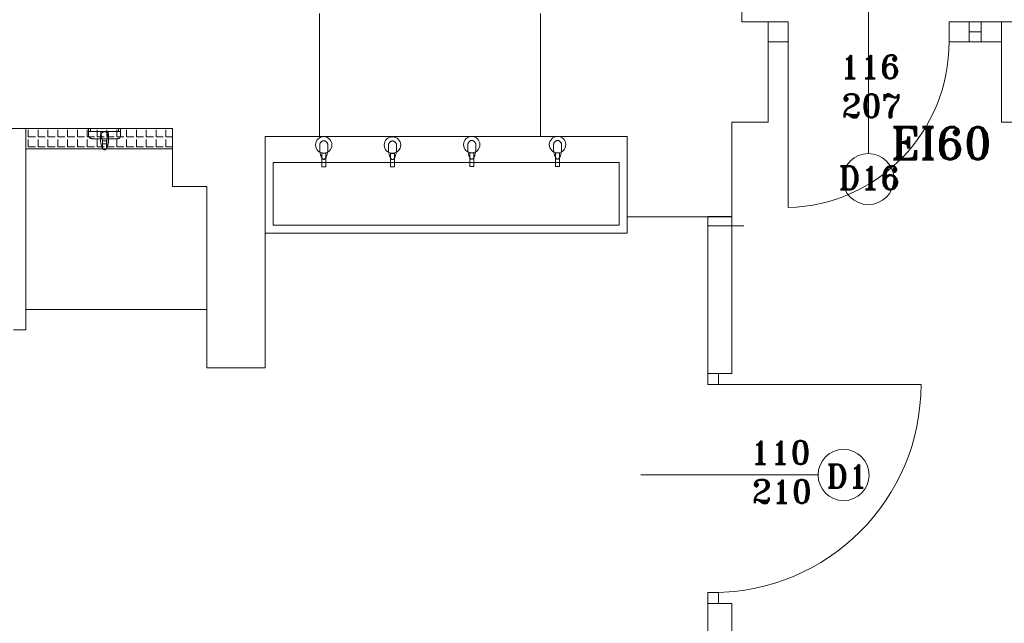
# Model space of a CAD drawing. Header units: millimetres. Extents: x -12354389001 to 271431, y -126469 to 48347.
# Tile 167 of 204: x -111524 to -111034, y -82421 to -82121. Entities that reach past the tile are written whole.
import ezdxf

# ---------------------------------------------------------------- set-up
doc = ezdxf.new("R2010")
doc.units = ezdxf.units.MM
doc.layers.get('0').update_dxf_attribs({"lineweight": 9})
for name, color, linetype, lineweight in [('ei30', 1, 'Continuous', 15), ('IS_Text_Odbiornikow_Therm', 7, 'Continuous', 5), ('koncepcja', 252, 'Continuous', 15), ('koncepcja linie przekrojowe', 252, 'Continuous', 20), ('LINIE PRZEKROJOWE', 7, 'Continuous', 13), ('OPISY', 255, 'Continuous', 9), ('stolarka', 252, 'Continuous', 9), ('WYPOSAZENIE', 7, 'Continuous', 15)]:
    doc.layers.add(name, color=color, linetype=linetype, lineweight=lineweight)
doc.styles.add('ROMANS-POTROJNY-0-8-W', font='ROMANT.SHX', dxfattribs={"width": 0.8})

# ---------------------------------------------------------------- blocks, each defined once
blk = doc.blocks.new('fds')
at = {"color": 252, "linetype": 'Continuous', "lineweight": 13}
for p, q in [((-15042.52, 22250.8), (-15032.52, 22250.8)), ((-15042.52, 22240.8), (-15042.52, 22250.8)), ((-15032.52, 22250.8), (-15032.52, 22240.8)), ((-14952.52, 22250.8), (-14926.52, 22250.8)), ((-14952.52, 22250.8), (-14942.52, 22250.8)), ((-14952.52, 22240.8), (-14952.52, 22250.8)), ((-14942.52, 22250.8), (-14942.52, 22240.8)), ((-14936.52, 22250.8), (-14926.52, 22250.8)), ((-14936.52, 22240.8), (-14936.52, 22250.8)), ((-14926.52, 22250.8), (-14926.52, 22240.8)), ((-14942.52, 22245.8), (-14936.52, 22245.8)), ((-15032.52, 22240.8), (-15042.52, 22240.8)), ((-15032.52, 22240.8), (-15032.52, 22158.4)), ((-14952.52, 22240.8), (-14926.52, 22240.8)), ((-14942.52, 22240.8), (-14952.52, 22240.8)), ((-14926.52, 22240.8), (-14936.52, 22240.8))]:
    blk.add_line(p, q, dxfattribs=at)
blk.add_arc((-15034.63, 22240.48), 82.11, 271.4717, 0.2211, dxfattribs=at)
at = {"layer": 'koncepcja', "color": 7, "linetype": 'Continuous', "lineweight": 13}
for p, q in [((-15411.59, 22107.67), (-15411.59, 22197.67)), ((-15410.36, 22193.5), (-15410.36, 22197.05)), ((-15405.47, 22193.5), (-15405.47, 22197.05)), ((-15400.58, 22193.5), (-15400.58, 22197.05)), ((-15395.69, 22193.5), (-15395.69, 22197.05)), ((-15390.8, 22193.5), (-15390.8, 22197.05)), ((-15385.91, 22193.5), (-15385.91, 22197.05)), ((-15351.69, 22193.5), (-15351.69, 22197.05)), ((-15346.8, 22193.5), (-15346.8, 22197.05)), ((-15341.91, 22193.5), (-15341.91, 22197.05)), ((-15410.36, 22193.5), (-15406.8, 22193.5)), ((-15410.36, 22188.61), (-15410.36, 22192.16)), ((-15405.47, 22193.5), (-15401.91, 22193.5)), ((-15405.47, 22188.61), (-15405.47, 22192.16)), ((-15400.58, 22193.5), (-15397.02, 22193.5)), ((-15400.58, 22188.61), (-15400.58, 22192.16)), ((-15395.69, 22193.5), (-15392.13, 22193.5)), ((-15395.69, 22188.61), (-15395.69, 22192.16)), ((-15390.8, 22193.5), (-15387.25, 22193.5)), ((-15390.8, 22188.61), (-15390.8, 22192.16)), ((-15385.91, 22188.61), (-15385.91, 22192.16)), ((-15351.69, 22193.5), (-15348.13, 22193.5)), ((-15351.69, 22188.61), (-15351.69, 22192.16)), ((-15346.8, 22193.5), (-15343.24, 22193.5)), ((-15346.8, 22188.61), (-15346.8, 22192.16)), ((-15341.91, 22193.5), (-15338.59, 22193.5)), ((-15341.91, 22188.61), (-15341.91, 22192.16)), ((-15411.59, 22187.67), (-15411.59, 22187.67)), ((-15411.59, 22187.67), (-15411.59, 22187.67)), ((-15410.36, 22188.61), (-15406.8, 22188.61)), ((-15405.47, 22188.61), (-15401.91, 22188.61)), ((-15400.58, 22188.61), (-15397.02, 22188.61)), ((-15395.69, 22188.61), (-15392.13, 22188.61)), ((-15390.8, 22188.61), (-15387.25, 22188.61)), ((-15351.69, 22188.61), (-15348.13, 22188.61)), ((-15346.8, 22188.61), (-15343.24, 22188.61)), ((-15341.91, 22188.61), (-15338.59, 22188.61)), ((-15321.59, 22107.67), (-15411.59, 22107.67))]:
    blk.add_line(p, q, dxfattribs=at)
at = {"layer": 'koncepcja linie przekrojowe', "color": 252, "linetype": 'Continuous', "lineweight": 13}
for p, q in [((-15265.59, 22193.67), (-15265.59, 22254.8)), ((-15155.59, 22254.8), (-15155.59, 22193.67)), ((-15155.59, 22193.67), (-15265.59, 22193.67)), ((-15072.52, 22153.92), (-15060.52, 22153.92)), ((-15072.52, 22075.8), (-15072.52, 22153.92)), ((-15060.52, 22153.92), (-15060.52, 22075.8)), ((-15411.59, 22097.67), (-15417.59, 22097.67)), ((-15060.52, 22075.8), (-15072.52, 22075.8)), ((-15072.52, 21961.58), (-15060.52, 21961.58)), ((-15072.52, 21896.92), (-15072.52, 21961.58)), ((-15060.52, 21961.58), (-15060.52, 21896.92))]:
    blk.add_line(p, q, dxfattribs=at)
at = {"layer": 'koncepcja linie przekrojowe', "color": 7, "linetype": 'Continuous', "lineweight": 13}
blk.add_line((-15411.59, 22197.67), (-15411.59, 22097.67), dxfattribs=at)
at = {"layer": 'LINIE PRZEKROJOWE', "color": 252, "linetype": 'Continuous', "lineweight": 13}
for p, q in [((-15055.52, 22250.8), (-15055.52, 22306.19)), ((-15265.59, 22193.67), (-15265.59, 22254.8)), ((-15155.59, 22254.8), (-15155.59, 22193.67)), ((-15042.52, 22250.8), (-15055.52, 22250.8)), ((-15042.52, 22200.8), (-15042.52, 22250.8)), ((-15042.52, 22200.8), (-15042.52, 22250.8)), ((-14926.52, 22200.8), (-14926.52, 22250.8)), ((-14926.52, 22250.8), (-14893.4, 22250.8)), ((-15057.52, 22200.8), (-15060.52, 22200.8)), ((-15060.52, 22200.8), (-15060.52, 22153.8)), ((-15051.52, 22200.8), (-15057.52, 22200.8)), ((-15057.52, 22200.8), (-15042.52, 22200.8)), ((-14926.52, 22200.8), (-14926.52, 22200.8)), ((-14756.52, 22200.8), (-14926.52, 22200.8)), ((-15533.59, 22197.67), (-15338.59, 22197.67)), ((-15338.59, 22168.8), (-15338.59, 22197.67)), ((-15292.52, 22193.67), (-15265.59, 22193.67)), ((-15292.52, 22193.67), (-15265.59, 22193.67)), ((-15292.52, 22193.67), (-15292.52, 22078.67)), ((-15155.59, 22193.67), (-15112.52, 22193.67)), ((-15112.52, 22153.8), (-15112.52, 22193.67)), ((-15321.59, 22168.8), (-15338.59, 22168.8)), ((-15321.59, 22168.8), (-15321.59, 22168.8)), ((-15321.59, 22078.67), (-15321.59, 22168.8)), ((-15060.52, 22153.8), (-15112.52, 22153.8)), ((-15297.59, 22078.67), (-15321.59, 22078.67)), ((-15292.52, 22078.67), (-15307.59, 22078.67))]:
    blk.add_line(p, q, dxfattribs=at)
at = {"layer": 'OPISY', "color": 252, "linetype": 'Continuous', "lineweight": 13}
for p, q in [((-14992.63, 22185.24), (-14992.63, 22273.34)), ((-15072.52, 22149.24), (-15054.48, 22149.24)), ((-15017.67, 22025.42), (-15105.78, 22025.42))]:
    blk.add_line(p, q, dxfattribs=at)
for centre in [(-14992.63, 22172.54), (-15004.97, 22025.42)]:
    blk.add_circle(centre, 12.7, dxfattribs=at)
at = {"layer": 'stolarka', "color": 252, "linetype": 'Continuous', "lineweight": 13, "transparency": 33554684}
for p, q in [((-15067.08, 22075.8), (-15072.52, 22075.8)), ((-15072.52, 22075.8), (-15072.52, 22070.36)), ((-15067.08, 22070.36), (-15067.08, 22075.8)), ((-15072.52, 22070.36), (-15067.08, 22070.36)), ((-15069.8, 22070.36), (-14966.46, 22070.36)), ((-15072.52, 21967.02), (-15072.52, 21961.58)), ((-15067.08, 21967.02), (-15072.52, 21967.02)), ((-15067.08, 21961.58), (-15067.08, 21967.02)), ((-15072.52, 21961.58), (-15067.08, 21961.58))]:
    blk.add_line(p, q, dxfattribs=at)
blk.add_arc((-15069.8, 22070.36), 103.34, 270, 0, dxfattribs=at)
at = {"layer": 'WYPOSAZENIE', "color": 7, "linetype": 'Continuous', "lineweight": 13}
for p, q in [((-15381.02, 22193.5), (-15381.02, 22197.05)), ((-15376.13, 22193.5), (-15376.13, 22197.05)), ((-15374.39, 22196.14), (-15373.39, 22191.64)), ((-15371.39, 22191.64), (-15370.39, 22196.14)), ((-15371.24, 22193.5), (-15371.24, 22197.05)), ((-15366.35, 22193.5), (-15366.35, 22197.05)), ((-15361.46, 22193.5), (-15361.46, 22197.05)), ((-15356.57, 22193.5), (-15356.57, 22197.05)), ((-15385.91, 22193.5), (-15382.36, 22193.5)), ((-15381.02, 22193.5), (-15377.47, 22193.5)), ((-15381.02, 22188.61), (-15381.02, 22192.16)), ((-15376.13, 22193.5), (-15372.58, 22193.5)), ((-15376.13, 22188.61), (-15376.13, 22192.16)), ((-15373.39, 22191.64), (-15371.39, 22191.64)), ((-15371.24, 22193.5), (-15367.69, 22193.5)), ((-15371.24, 22188.61), (-15371.24, 22192.16)), ((-15366.35, 22193.5), (-15362.8, 22193.5)), ((-15366.35, 22188.61), (-15366.35, 22192.16)), ((-15361.46, 22193.5), (-15357.91, 22193.5)), ((-15361.46, 22188.61), (-15361.46, 22192.16)), ((-15356.57, 22193.5), (-15353.02, 22193.5)), ((-15356.57, 22188.61), (-15356.57, 22192.16)), ((-15411.59, 22187.67), (-15338.59, 22187.67)), ((-15411.59, 22187.67), (-15338.59, 22187.67)), ((-15385.91, 22188.61), (-15382.36, 22188.61)), ((-15381.02, 22188.61), (-15377.47, 22188.61)), ((-15376.13, 22188.61), (-15372.58, 22188.61)), ((-15371.39, 22190.14), (-15373.39, 22190.14)), ((-15371.24, 22188.61), (-15367.69, 22188.61)), ((-15366.35, 22188.61), (-15362.8, 22188.61)), ((-15361.46, 22188.61), (-15357.91, 22188.61)), ((-15356.57, 22188.61), (-15353.02, 22188.61)), ((-15262.4, 22185.43), (-15264.39, 22185.43)), ((-15264.39, 22185.43), (-15264.39, 22178.71)), ((-15262.4, 22178.71), (-15262.4, 22185.43)), ((-15228.23, 22185.32), (-15230.22, 22185.32)), ((-15230.22, 22185.32), (-15230.22, 22178.61)), ((-15228.23, 22178.61), (-15228.23, 22185.32)), ((-15188.8, 22185.55), (-15190.79, 22185.55)), ((-15190.79, 22185.55), (-15190.79, 22178.84)), ((-15188.8, 22178.84), (-15188.8, 22185.55)), ((-15146.16, 22185.53), (-15148.15, 22185.53)), ((-15148.15, 22185.53), (-15148.15, 22178.82)), ((-15146.16, 22178.82), (-15146.16, 22185.53)), ((-15288.52, 22180.75), (-15277.21, 22180.75)), ((-15288.52, 22149.67), (-15288.52, 22180.75)), ((-15264.88, 22180.75), (-15277.21, 22180.75)), ((-15148.15, 22180.75), (-15264.88, 22180.75)), ((-15262.4, 22178.71), (-15264.39, 22178.71)), ((-15228.23, 22178.61), (-15230.22, 22178.61)), ((-15188.8, 22178.84), (-15190.79, 22178.84)), ((-15116.52, 22180.75), (-15148.84, 22180.75)), ((-15146.16, 22178.82), (-15148.15, 22178.82)), ((-15116.52, 22149.67), (-15116.52, 22180.75)), ((-15215.52, 22149.67), (-15288.52, 22149.67)), ((-15247.52, 22149.67), (-15116.52, 22149.67)), ((-15211.52, 22145.67), (-15292.52, 22145.68)), ((-15251.52, 22145.67), (-15251.52, 22145.67)), ((-15251.52, 22145.67), (-15112.52, 22145.67)), ((-15211.52, 22145.67), (-15211.52, 22145.67))]:
    blk.add_line(p, q, dxfattribs=at)
at = {"layer": 'WYPOSAZENIE', "color": 252, "linetype": 'Continuous', "lineweight": 13}
for p, q in [((-15380.39, 22196.14), (-15380.39, 22197.64)), ((-15379.39, 22196.14), (-15380.39, 22196.14)), ((-15379.39, 22197.64), (-15379.39, 22196.14)), ((-15370.39, 22196.14), (-15374.39, 22196.14)), ((-15365.39, 22196.14), (-15365.39, 22197.64)), ((-15364.39, 22196.14), (-15365.39, 22196.14)), ((-15364.39, 22197.64), (-15364.39, 22196.14)), ((-15292.52, 22145.68), (-15292.52, 22193.68)), ((-15256.48, 22193.67), (-15251.76, 22193.67)), ((-15256.48, 22193.67), (-15251.76, 22193.67)), ((-15222, 22193.67), (-15217.27, 22193.67)), ((-15222, 22193.67), (-15217.27, 22193.67)), ((-15187.65, 22193.67), (-15182.93, 22193.67)), ((-15187.65, 22193.67), (-15182.93, 22193.67)), ((-15153.57, 22193.67), (-15148.84, 22193.67)), ((-15153.57, 22193.67), (-15148.84, 22193.67)), ((-15112.52, 22145.67), (-15112.52, 22193.67))]:
    blk.add_line(p, q, dxfattribs=at)
at = {"layer": 'WYPOSAZENIE', "color": 7, "linetype": 'Continuous', "lineweight": 13}
for centre in [(-15263.42, 22189.56), (-15229.25, 22189.45), (-15189.82, 22189.68), (-15147.18, 22189.67)]:
    blk.add_ellipse(centre, major_axis=(-4.08, 0), ratio=1, dxfattribs=at)
for points, knots in [([(-15380.39, 22194.64), (-15380.39, 22194.72), (-15380.39, 22194.89), (-15380.39, 22195.12), (-15380.39, 22195.34), (-15380.39, 22195.52), (-15380.39, 22195.68), (-15380.39, 22195.82), (-15380.39, 22195.93), (-15380.39, 22196.02), (-15380.39, 22196.08), (-15380.39, 22196.12), (-15380.39, 22196.13), (-15380.39, 22196.14)], [0, 0, 0, 0, 0.260331, 0.495868, 0.706612, 0.892562, 1.053719, 1.190083, 1.301653, 1.38843, 1.450413, 1.487603, 1.5, 1.5, 1.5, 1.5]), ([(-15374.39, 22194.14), (-15374.39, 22194.23), (-15374.37, 22194.41), (-15374.3, 22194.68), (-15374.19, 22194.94), (-15374.05, 22195.18), (-15373.87, 22195.41), (-15373.66, 22195.61), (-15373.44, 22195.79), (-15373.19, 22195.94), (-15372.93, 22196.05), (-15372.67, 22196.12), (-15372.48, 22196.14), (-15372.39, 22196.14)], [0, 0, 0, 0, 0.273037, 0.549292, 0.830058, 1.115075, 1.403036, 1.692041, 1.980001, 2.265018, 2.545785, 2.82204, 3.095076, 3.095076, 3.095076, 3.095076]), ([(-15372.39, 22196.14), (-15372.3, 22196.14), (-15372.12, 22196.12), (-15371.85, 22196.05), (-15371.59, 22195.94), (-15371.34, 22195.79), (-15371.12, 22195.61), (-15370.91, 22195.41), (-15370.74, 22195.18), (-15370.59, 22194.94), (-15370.48, 22194.68), (-15370.41, 22194.41), (-15370.39, 22194.23), (-15370.39, 22194.14)], [0, 0, 0, 0, 0.273037, 0.549292, 0.830058, 1.115075, 1.403036, 1.692041, 1.980001, 2.265018, 2.545785, 2.82204, 3.095076, 3.095076, 3.095076, 3.095076]), ([(-15364.39, 22196.14), (-15364.39, 22196.13), (-15364.39, 22196.12), (-15364.39, 22196.08), (-15364.39, 22196.02), (-15364.39, 22195.93), (-15364.39, 22195.82), (-15364.39, 22195.68), (-15364.39, 22195.52), (-15364.39, 22195.34), (-15364.39, 22195.12), (-15364.39, 22194.89), (-15364.39, 22194.72), (-15364.39, 22194.64)], [0, 0, 0, 0, 0.012397, 0.049587, 0.11157, 0.198347, 0.309917, 0.446281, 0.607438, 0.793388, 1.004132, 1.239669, 1.5, 1.5, 1.5, 1.5]), ([(-15378.39, 22192.64), (-15378.48, 22192.64), (-15378.66, 22192.64), (-15378.93, 22192.68), (-15379.19, 22192.75), (-15379.44, 22192.85), (-15379.67, 22192.99), (-15379.87, 22193.16), (-15380.05, 22193.37), (-15380.2, 22193.63), (-15380.31, 22193.92), (-15380.38, 22194.26), (-15380.39, 22194.51), (-15380.39, 22194.64)], [0, 0, 0, 0, 0.272276, 0.542692, 0.810227, 1.07504, 1.338798, 1.604973, 1.87895, 2.16785, 2.480019, 2.824368, 3.209791, 3.209791, 3.209791, 3.209791]), ([(-15366.39, 22192.64), (-15366.69, 22192.64), (-15367.32, 22192.64), (-15368.32, 22192.64), (-15369.42, 22192.64), (-15370.58, 22192.64), (-15371.78, 22192.64), (-15373, 22192.64), (-15374.2, 22192.64), (-15375.37, 22192.64), (-15376.46, 22192.64), (-15377.46, 22192.64), (-15378.09, 22192.64), (-15378.39, 22192.64)], [0, 0, 0, 0, 0.888054, 1.897821, 3.002254, 4.174305, 5.386927, 6.613073, 7.825695, 8.997746, 10.102179, 11.111946, 12, 12, 12, 12]), ([(-15374.39, 22192.14), (-15374.39, 22192.19), (-15374.39, 22192.29), (-15374.39, 22192.46), (-15374.39, 22192.64), (-15374.39, 22192.83), (-15374.39, 22193.04), (-15374.39, 22193.24), (-15374.39, 22193.44), (-15374.39, 22193.63), (-15374.39, 22193.82), (-15374.39, 22193.98), (-15374.39, 22194.09), (-15374.39, 22194.14)], [0, 0, 0, 0, 0.148009, 0.316304, 0.500376, 0.695718, 0.897821, 1.102179, 1.304282, 1.499624, 1.683696, 1.851991, 2, 2, 2, 2]), ([(-15372.39, 22187.14), (-15372.48, 22187.14), (-15372.68, 22187.19), (-15372.95, 22187.37), (-15373.21, 22187.65), (-15373.45, 22188.02), (-15373.67, 22188.46), (-15373.88, 22188.97), (-15374.05, 22189.54), (-15374.2, 22190.15), (-15374.31, 22190.79), (-15374.37, 22191.46), (-15374.39, 22191.91), (-15374.39, 22192.14)], [0, 0, 0, 0, 0.278538, 0.596972, 0.9738, 1.412854, 1.910826, 2.461075, 3.055384, 3.684814, 4.34019, 5.012423, 5.692788, 5.692788, 5.692788, 5.692788]), ([(-15373.39, 22191.64), (-15373.39, 22191.51), (-15373.39, 22191.27), (-15373.39, 22190.92), (-15373.39, 22190.61), (-15373.39, 22190.33), (-15373.39, 22190.08), (-15373.39, 22189.83), (-15373.39, 22189.6), (-15373.39, 22189.37), (-15373.39, 22189.14), (-15373.39, 22188.89), (-15373.39, 22188.72), (-15373.39, 22188.64)], [0, 0, 0, 0, 0.385424, 0.728024, 1.03456, 1.311796, 1.566491, 1.805409, 2.035312, 2.26296, 2.495116, 2.738542, 3, 3, 3, 3]), ([(-15370.39, 22192.14), (-15370.39, 22191.91), (-15370.41, 22191.46), (-15370.48, 22190.79), (-15370.59, 22190.15), (-15370.73, 22189.54), (-15370.91, 22188.97), (-15371.11, 22188.46), (-15371.33, 22188.02), (-15371.57, 22187.65), (-15371.83, 22187.37), (-15372.1, 22187.19), (-15372.3, 22187.14), (-15372.39, 22187.14)], [0, 0, 0, 0, 0.680365, 1.352598, 2.007974, 2.637404, 3.231713, 3.781963, 4.279934, 4.718988, 5.095816, 5.41425, 5.692788, 5.692788, 5.692788, 5.692788]), ([(-15370.39, 22194.14), (-15370.39, 22194.09), (-15370.39, 22194), (-15370.39, 22193.86), (-15370.39, 22193.72), (-15370.39, 22193.56), (-15370.39, 22193.4), (-15370.39, 22193.23), (-15370.39, 22193.05), (-15370.39, 22192.85), (-15370.39, 22192.63), (-15370.39, 22192.39), (-15370.39, 22192.22), (-15370.39, 22192.14)], [0, 0, 0, 0, 0.136739, 0.275733, 0.419234, 0.569497, 0.728775, 0.899324, 1.083396, 1.283246, 1.501127, 1.739294, 2, 2, 2, 2]), ([(-15364.39, 22194.64), (-15364.39, 22194.51), (-15364.4, 22194.27), (-15364.44, 22193.93), (-15364.5, 22193.63), (-15364.6, 22193.38), (-15364.74, 22193.16), (-15364.91, 22192.98), (-15365.13, 22192.85), (-15365.38, 22192.75), (-15365.68, 22192.68), (-15366.02, 22192.64), (-15366.26, 22192.64), (-15366.39, 22192.64)], [0, 0, 0, 0, 0.384885, 0.724568, 1.024891, 1.293879, 1.542296, 1.783488, 2.031905, 2.300893, 2.601217, 2.940899, 3.325784, 3.325784, 3.325784, 3.325784]), ([(-15265.38, 22189.56), (-15265.38, 22189.65), (-15265.37, 22189.84), (-15265.3, 22190.12), (-15265.19, 22190.38), (-15265.04, 22190.64), (-15264.87, 22190.87), (-15264.66, 22191.08), (-15264.44, 22191.27), (-15264.19, 22191.42), (-15263.94, 22191.53), (-15263.67, 22191.61), (-15263.49, 22191.62), (-15263.4, 22191.62)], [0, 0, 0, 0, 0.281885, 0.566513, 0.85482, 1.146298, 1.439477, 1.732365, 2.022836, 2.309024, 2.589742, 2.864967, 3.136391, 3.136391, 3.136391, 3.136391]), ([(-15263.4, 22191.62), (-15263.31, 22191.62), (-15263.12, 22191.61), (-15262.86, 22191.53), (-15262.6, 22191.42), (-15262.36, 22191.27), (-15262.13, 22191.08), (-15261.93, 22190.87), (-15261.75, 22190.64), (-15261.6, 22190.38), (-15261.5, 22190.12), (-15261.43, 22189.84), (-15261.41, 22189.65), (-15261.41, 22189.56)], [0, 0, 0, 0, 0.271425, 0.546649, 0.827367, 1.113556, 1.404027, 1.696914, 1.990094, 2.281571, 2.569879, 2.854507, 3.136391, 3.136391, 3.136391, 3.136391]), ([(-15231.21, 22189.45), (-15231.21, 22189.55), (-15231.2, 22189.74), (-15231.13, 22190.01), (-15231.02, 22190.28), (-15230.87, 22190.53), (-15230.7, 22190.77), (-15230.49, 22190.98), (-15230.27, 22191.16), (-15230.02, 22191.31), (-15229.77, 22191.43), (-15229.5, 22191.5), (-15229.32, 22191.52), (-15229.23, 22191.52)], [0, 0, 0, 0, 0.281885, 0.566513, 0.85482, 1.146298, 1.439477, 1.732365, 2.022836, 2.309024, 2.589742, 2.864967, 3.136391, 3.136391, 3.136391, 3.136391]), ([(-15229.23, 22191.52), (-15229.14, 22191.52), (-15228.95, 22191.5), (-15228.69, 22191.43), (-15228.43, 22191.31), (-15228.18, 22191.16), (-15227.96, 22190.98), (-15227.76, 22190.77), (-15227.58, 22190.53), (-15227.43, 22190.28), (-15227.32, 22190.01), (-15227.25, 22189.74), (-15227.24, 22189.55), (-15227.24, 22189.45)], [0, 0, 0, 0, 0.271425, 0.546649, 0.827367, 1.113556, 1.404027, 1.696914, 1.990094, 2.281571, 2.569879, 2.854507, 3.136391, 3.136391, 3.136391, 3.136391]), ([(-15191.78, 22189.68), (-15191.78, 22189.77), (-15191.77, 22189.96), (-15191.7, 22190.24), (-15191.59, 22190.51), (-15191.44, 22190.76), (-15191.27, 22191), (-15191.06, 22191.21), (-15190.84, 22191.39), (-15190.59, 22191.54), (-15190.34, 22191.66), (-15190.07, 22191.73), (-15189.89, 22191.75), (-15189.8, 22191.75)], [0, 0, 0, 0, 0.281885, 0.566513, 0.85482, 1.146298, 1.439477, 1.732365, 2.022836, 2.309024, 2.589742, 2.864967, 3.136391, 3.136391, 3.136391, 3.136391]), ([(-15189.8, 22191.75), (-15189.71, 22191.75), (-15189.52, 22191.73), (-15189.26, 22191.66), (-15189, 22191.54), (-15188.76, 22191.39), (-15188.53, 22191.21), (-15188.33, 22191), (-15188.15, 22190.76), (-15188.01, 22190.51), (-15187.9, 22190.24), (-15187.83, 22189.96), (-15187.81, 22189.77), (-15187.81, 22189.68)], [0, 0, 0, 0, 0.271425, 0.546649, 0.827367, 1.113556, 1.404027, 1.696914, 1.990094, 2.281571, 2.569879, 2.854507, 3.136391, 3.136391, 3.136391, 3.136391]), ([(-15149.14, 22189.67), (-15149.14, 22189.76), (-15149.13, 22189.95), (-15149.06, 22190.23), (-15148.95, 22190.49), (-15148.8, 22190.75), (-15148.63, 22190.98), (-15148.42, 22191.19), (-15148.2, 22191.37), (-15147.95, 22191.53), (-15147.7, 22191.64), (-15147.43, 22191.71), (-15147.25, 22191.73), (-15147.16, 22191.73)], [0, 0, 0, 0, 0.281885, 0.566513, 0.85482, 1.146298, 1.439477, 1.732365, 2.022836, 2.309024, 2.589742, 2.864967, 3.136391, 3.136391, 3.136391, 3.136391]), ([(-15147.16, 22191.73), (-15147.07, 22191.73), (-15146.88, 22191.71), (-15146.62, 22191.64), (-15146.36, 22191.53), (-15146.12, 22191.37), (-15145.89, 22191.19), (-15145.69, 22190.98), (-15145.51, 22190.75), (-15145.37, 22190.49), (-15145.26, 22190.23), (-15145.19, 22189.95), (-15145.17, 22189.76), (-15145.17, 22189.67)], [0, 0, 0, 0, 0.271425, 0.546649, 0.827367, 1.113556, 1.404027, 1.696914, 1.990094, 2.281571, 2.569879, 2.854507, 3.136391, 3.136391, 3.136391, 3.136391]), ([(-15265.38, 22187.49), (-15265.38, 22187.54), (-15265.38, 22187.63), (-15265.38, 22187.78), (-15265.38, 22187.93), (-15265.38, 22188.08), (-15265.38, 22188.25), (-15265.38, 22188.43), (-15265.38, 22188.62), (-15265.38, 22188.82), (-15265.38, 22189.05), (-15265.38, 22189.3), (-15265.38, 22189.47), (-15265.38, 22189.56)], [0, 0, 0, 0, 0.141211, 0.28475, 0.432944, 0.58812, 0.752608, 0.928734, 1.118825, 1.325211, 1.550217, 1.796173, 2.065404, 2.065404, 2.065404, 2.065404]), ([(-15263.4, 22182.33), (-15263.49, 22182.33), (-15263.69, 22182.38), (-15263.96, 22182.57), (-15264.21, 22182.86), (-15264.45, 22183.24), (-15264.67, 22183.7), (-15264.87, 22184.23), (-15265.05, 22184.81), (-15265.19, 22185.44), (-15265.3, 22186.1), (-15265.37, 22186.79), (-15265.38, 22187.26), (-15265.38, 22187.49)], [0, 0, 0, 0, 0.277322, 0.597477, 0.9798, 1.427965, 1.938259, 2.503598, 3.115319, 3.764043, 4.44015, 5.134095, 5.836677, 5.836677, 5.836677, 5.836677]), ([(-15261.41, 22187.49), (-15261.41, 22187.26), (-15261.42, 22186.79), (-15261.49, 22186.1), (-15261.6, 22185.44), (-15261.75, 22184.81), (-15261.92, 22184.23), (-15262.12, 22183.7), (-15262.34, 22183.24), (-15262.58, 22182.86), (-15262.84, 22182.57), (-15263.1, 22182.38), (-15263.3, 22182.33), (-15263.4, 22182.33)], [0, 0, 0, 0, 0.702582, 1.396527, 2.072634, 2.721358, 3.333079, 3.898418, 4.408712, 4.856877, 5.2392, 5.559355, 5.836677, 5.836677, 5.836677, 5.836677]), ([(-15261.41, 22189.56), (-15261.41, 22189.51), (-15261.41, 22189.42), (-15261.41, 22189.27), (-15261.41, 22189.12), (-15261.41, 22188.97), (-15261.41, 22188.8), (-15261.41, 22188.62), (-15261.41, 22188.43), (-15261.41, 22188.23), (-15261.41, 22188), (-15261.41, 22187.75), (-15261.41, 22187.58), (-15261.41, 22187.49)], [0, 0, 0, 0, 0.141211, 0.28475, 0.432944, 0.58812, 0.752608, 0.928734, 1.118825, 1.325211, 1.550217, 1.796173, 2.065404, 2.065404, 2.065404, 2.065404]), ([(-15231.21, 22187.39), (-15231.21, 22187.43), (-15231.21, 22187.53), (-15231.21, 22187.67), (-15231.21, 22187.82), (-15231.21, 22187.98), (-15231.21, 22188.14), (-15231.21, 22188.32), (-15231.21, 22188.51), (-15231.21, 22188.72), (-15231.21, 22188.94), (-15231.21, 22189.19), (-15231.21, 22189.36), (-15231.21, 22189.45)], [0, 0, 0, 0, 0.141211, 0.28475, 0.432944, 0.58812, 0.752608, 0.928734, 1.118825, 1.325211, 1.550217, 1.796173, 2.065404, 2.065404, 2.065404, 2.065404]), ([(-15229.23, 22182.22), (-15229.32, 22182.22), (-15229.52, 22182.27), (-15229.79, 22182.47), (-15230.04, 22182.76), (-15230.28, 22183.14), (-15230.5, 22183.59), (-15230.7, 22184.12), (-15230.88, 22184.7), (-15231.02, 22185.33), (-15231.13, 22186), (-15231.2, 22186.69), (-15231.21, 22187.15), (-15231.21, 22187.39)], [0, 0, 0, 0, 0.277322, 0.597477, 0.9798, 1.427965, 1.938259, 2.503598, 3.115319, 3.764043, 4.44015, 5.134095, 5.836677, 5.836677, 5.836677, 5.836677]), ([(-15227.24, 22187.39), (-15227.24, 22187.15), (-15227.25, 22186.69), (-15227.32, 22186), (-15227.43, 22185.33), (-15227.57, 22184.7), (-15227.75, 22184.12), (-15227.95, 22183.59), (-15228.17, 22183.14), (-15228.41, 22182.76), (-15228.66, 22182.47), (-15228.93, 22182.27), (-15229.13, 22182.22), (-15229.23, 22182.22)], [0, 0, 0, 0, 0.702582, 1.396527, 2.072634, 2.721358, 3.333079, 3.898418, 4.408712, 4.856877, 5.2392, 5.559355, 5.836677, 5.836677, 5.836677, 5.836677]), ([(-15227.24, 22189.45), (-15227.24, 22189.4), (-15227.24, 22189.31), (-15227.24, 22189.17), (-15227.24, 22189.02), (-15227.24, 22188.86), (-15227.24, 22188.7), (-15227.24, 22188.52), (-15227.24, 22188.33), (-15227.24, 22188.12), (-15227.24, 22187.89), (-15227.24, 22187.65), (-15227.24, 22187.48), (-15227.24, 22187.39)], [0, 0, 0, 0, 0.141211, 0.28475, 0.432944, 0.58812, 0.752608, 0.928734, 1.118825, 1.325211, 1.550217, 1.796173, 2.065404, 2.065404, 2.065404, 2.065404]), ([(-15191.78, 22187.62), (-15191.78, 22187.66), (-15191.78, 22187.76), (-15191.78, 22187.9), (-15191.78, 22188.05), (-15191.78, 22188.21), (-15191.78, 22188.37), (-15191.78, 22188.55), (-15191.78, 22188.74), (-15191.78, 22188.95), (-15191.78, 22189.17), (-15191.78, 22189.42), (-15191.78, 22189.59), (-15191.78, 22189.68)], [0, 0, 0, 0, 0.141211, 0.28475, 0.432944, 0.58812, 0.752608, 0.928734, 1.118825, 1.325211, 1.550217, 1.796173, 2.065404, 2.065404, 2.065404, 2.065404]), ([(-15189.8, 22182.45), (-15189.89, 22182.45), (-15190.09, 22182.5), (-15190.36, 22182.7), (-15190.61, 22182.99), (-15190.85, 22183.37), (-15191.07, 22183.82), (-15191.27, 22184.35), (-15191.45, 22184.93), (-15191.59, 22185.56), (-15191.7, 22186.23), (-15191.77, 22186.92), (-15191.78, 22187.38), (-15191.78, 22187.62)], [0, 0, 0, 0, 0.277322, 0.597477, 0.9798, 1.427965, 1.938259, 2.503598, 3.115319, 3.764043, 4.44015, 5.134095, 5.836677, 5.836677, 5.836677, 5.836677]), ([(-15187.81, 22187.62), (-15187.81, 22187.38), (-15187.83, 22186.92), (-15187.89, 22186.23), (-15188, 22185.56), (-15188.15, 22184.93), (-15188.32, 22184.35), (-15188.52, 22183.82), (-15188.74, 22183.37), (-15188.98, 22182.99), (-15189.24, 22182.7), (-15189.5, 22182.5), (-15189.7, 22182.45), (-15189.8, 22182.45)], [0, 0, 0, 0, 0.702582, 1.396527, 2.072634, 2.721358, 3.333079, 3.898418, 4.408712, 4.856877, 5.2392, 5.559355, 5.836677, 5.836677, 5.836677, 5.836677]), ([(-15187.81, 22189.68), (-15187.81, 22189.63), (-15187.81, 22189.54), (-15187.81, 22189.39), (-15187.81, 22189.25), (-15187.81, 22189.09), (-15187.81, 22188.92), (-15187.81, 22188.75), (-15187.81, 22188.56), (-15187.81, 22188.35), (-15187.81, 22188.12), (-15187.81, 22187.88), (-15187.81, 22187.71), (-15187.81, 22187.62)], [0, 0, 0, 0, 0.141211, 0.28475, 0.432944, 0.58812, 0.752608, 0.928734, 1.118825, 1.325211, 1.550217, 1.796173, 2.065404, 2.065404, 2.065404, 2.065404]), ([(-15149.14, 22187.6), (-15149.14, 22187.65), (-15149.14, 22187.74), (-15149.14, 22187.89), (-15149.14, 22188.04), (-15149.14, 22188.19), (-15149.14, 22188.36), (-15149.14, 22188.53), (-15149.14, 22188.72), (-15149.14, 22188.93), (-15149.14, 22189.16), (-15149.14, 22189.4), (-15149.14, 22189.58), (-15149.14, 22189.67)], [0, 0, 0, 0, 0.141211, 0.28475, 0.432944, 0.58812, 0.752608, 0.928734, 1.118825, 1.325211, 1.550217, 1.796173, 2.065404, 2.065404, 2.065404, 2.065404]), ([(-15147.16, 22182.44), (-15147.25, 22182.44), (-15147.45, 22182.49), (-15147.72, 22182.68), (-15147.97, 22182.97), (-15148.21, 22183.35), (-15148.43, 22183.81), (-15148.63, 22184.33), (-15148.81, 22184.92), (-15148.95, 22185.55), (-15149.06, 22186.21), (-15149.13, 22186.9), (-15149.14, 22187.37), (-15149.14, 22187.6)], [0, 0, 0, 0, 0.277322, 0.597477, 0.9798, 1.427965, 1.938259, 2.503598, 3.115319, 3.764043, 4.44015, 5.134095, 5.836677, 5.836677, 5.836677, 5.836677]), ([(-15145.17, 22187.6), (-15145.17, 22187.37), (-15145.19, 22186.9), (-15145.25, 22186.21), (-15145.36, 22185.55), (-15145.51, 22184.92), (-15145.68, 22184.33), (-15145.88, 22183.81), (-15146.1, 22183.35), (-15146.34, 22182.97), (-15146.6, 22182.68), (-15146.86, 22182.49), (-15147.06, 22182.44), (-15147.16, 22182.44)], [0, 0, 0, 0, 0.702582, 1.396527, 2.072634, 2.721358, 3.333079, 3.898418, 4.408712, 4.856877, 5.2392, 5.559355, 5.836677, 5.836677, 5.836677, 5.836677]), ([(-15145.17, 22189.67), (-15145.17, 22189.62), (-15145.17, 22189.52), (-15145.17, 22189.38), (-15145.17, 22189.23), (-15145.17, 22189.07), (-15145.17, 22188.91), (-15145.17, 22188.73), (-15145.17, 22188.54), (-15145.17, 22188.33), (-15145.17, 22188.11), (-15145.17, 22187.86), (-15145.17, 22187.69), (-15145.17, 22187.6)], [0, 0, 0, 0, 0.141211, 0.28475, 0.432944, 0.58812, 0.752608, 0.928734, 1.118825, 1.325211, 1.550217, 1.796173, 2.065404, 2.065404, 2.065404, 2.065404])]:
    blk.add_open_spline(points, degree=3, knots=knots, dxfattribs=at)
at = {"layer": 'WYPOSAZENIE', "color": 252, "linetype": 'Continuous', "lineweight": 13}
blk.add_open_spline([(-15380.39, 22196.14), (-15380.03, 22196.14), (-15379.23, 22196.14), (-15377.94, 22196.14), (-15376.48, 22196.14), (-15374.9, 22196.14), (-15373.23, 22196.14), (-15371.55, 22196.14), (-15369.89, 22196.14), (-15368.3, 22196.14), (-15366.84, 22196.14), (-15365.55, 22196.14), (-15364.75, 22196.14), (-15364.39, 22196.14)], degree=3, knots=[0, 0, 0, 0, 1.082645, 2.38843, 3.867769, 5.471074, 7.14876, 8.85124, 10.528926, 12.132231, 13.61157, 14.917355, 16, 16, 16, 16], dxfattribs=at)
at = {"layer": 'WYPOSAZENIE', "color": 7, "linetype": 'Continuous', "lineweight": 13}
blk.add_open_spline([(-15371.39, 22188.64), (-15371.39, 22188.73), (-15371.39, 22188.91), (-15371.39, 22189.18), (-15371.39, 22189.45), (-15371.39, 22189.73), (-15371.39, 22190), (-15371.39, 22190.27), (-15371.39, 22190.55), (-15371.39, 22190.82), (-15371.39, 22191.09), (-15371.39, 22191.36), (-15371.39, 22191.55), (-15371.39, 22191.64)], degree=3, dxfattribs=at)
at = {"layer": 'ei30', "color": 252, "linetype": 'Continuous', "lineweight": 13, "style": 'ROMANS-POTROJNY-0-8-W'}
blk.add_text('EI60', height=16, dxfattribs=at).set_placement((-14981.46, 22182.37))
at = {"layer": 'OPISY', "color": 252, "linetype": 'Continuous', "lineweight": 13, "style": 'ROMANS-POTROJNY-0-8-W'}
for s, p in [('D16', (-15007.51, 22167.39)), ('D1', (-15013.53, 22019.04))]:
    blk.add_text(s, height=11.574, dxfattribs=at).set_placement(p)
at = {"layer": 'stolarka', "color": 252, "linetype": 'Continuous', "lineweight": 13, "style": 'ROMANS-POTROJNY-0-8-W'}
for s, p in [('116', (-15006.6, 22222.57)), ('207', (-15005.96, 22203.24)), ('110', (-15051.15, 22030.82)), ('210', (-15050.51, 22011.48))]:
    blk.add_text(s, height=11.574, dxfattribs=at).set_placement(p)

msp = doc.modelspace()

# ---------------------------------------------------------------- block references
at = {"layer": 'IS_Text_Odbiornikow_Therm', "color": 7, "ltscale": 0.5}
msp.add_blockref('fds', (-96109.164, -104372.956), dxfattribs=at)

doc.saveas('drawing.dxf')
